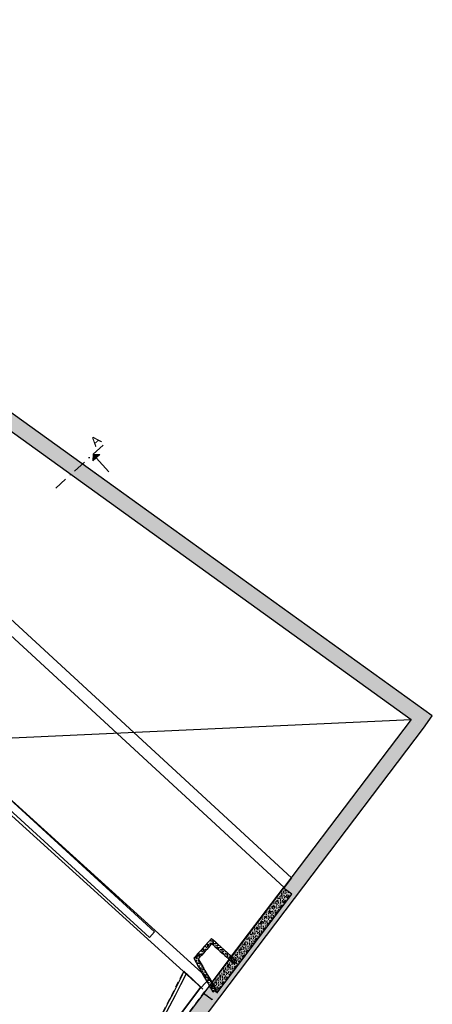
# Model space of a CAD drawing. Header units: millimetres. Extents: x 53483 to 104083, y 64087 to 106750.
# Tile 14 of 14: x 93158 to 104083, y 80661 to 106746. Entities that reach past the tile are written whole.
import ezdxf

# ---------------------------------------------------------------- set-up
doc = ezdxf.new("R2010")
doc.units = ezdxf.units.MM
doc.header["$LTSCALE"] = 0.5
doc.header["$MEASUREMENT"] = 0
for name, pattern in [('PLINE', [0]), ('Prikk & stiplet', [1340.555525, 705.555534, -352.777767, 0, -282.222223]), ('Rømningslinje', [500, 300, -200])]:
    doc.linetypes.add(name, pattern=pattern)
for name, color, linetype in [('000 2D grafikk', 7, 'Continuous'), ('222- Søyler', 7, 'Continuous'), ('223- Bjelker', 7, 'Continuous'), ('23-- Yttervegger', 7, 'Continuous'), ('23-- Yttervegger (Skravur)', 7, 'Continuous'), ('231- Bærende yttervegger', 7, 'Continuous'), ('231- Bærende yttervegger (Skravur)', 7, 'Continuous'), ('24--Innervegger skråvegger salen', 7, 'Continuous'), ('241- Bærende innervegger', 7, 'Continuous'), ('241- Bærende innervegger (Skravur)', 7, 'Continuous'), ('838- Annen tekst', 7, 'Continuous')]:
    doc.layers.add(name, color=color, linetype=linetype)
doc.styles.add('GENERATED_STYLE_1', font='arial.ttf')
pattern_1 = [(137.99134, (0, 0), (208.6493, 231.6581), [30, -150]), (137.99134, (-171.2, -55.6), (208.6493, 231.6581), [30, -150]), (197.99134, (0, 0), (-96.2971, 296.52466), [30, -150]), (197.99134, (-133.75, 120.46), (-96.2971, 296.52466), [30, -150]), (257.99134, (-22.3, 20.08), (-304.94645, 64.8666), [30, -150]), (257.99134, (-156.04, 140.54), (-304.94645, 64.8666), [30, -150]), (137.991335, (-20.08, -22.29), (40.15458, 44.58262), [0, -60.000002, 0, -90.000004]), (182.991335, (-42.37, -2.214), (-3.131096, 59.91825), [0, -45.000002, 0, -75.000003])]
pattern_2 = [(119.78115, (0, 0), (270.59346, 154.85214), [30, -150]), (119.78115, (-180, 0.7), (270.59346, 154.85214), [30, -150]), (179.78115, (0, 0), (1.19084, 311.7669), [30, -150]), (179.78115, (-89.4, 156.23), (1.19084, 311.7669), [30, -150]), (239.78115, (-14.9, 26.04), (-269.4026, 156.91474), [30, -150]), (239.78115, (-104.3, 182.27), (-269.4026, 156.91474), [30, -150]), (119.78115, (-26.04, -14.9), (52.075736, 29.80131), [0, -60.000002, 0, -90.000004]), (164.78115, (-40.94, 11.14), (15.750398, 57.895814), [0, -45.000002, 0, -75.000003])]
pattern_3 = [(52.90473, (0, 0), (-248.6776, 188.0411), [30, -150]), (52.90473, (-70.06, 165.8), (-248.6776, 188.0411), [30, -150]), (112.90473, (0, 0), (287.1872, 121.3406), [30, -150]), (112.90473, (108.57, 143.57), (287.1872, 121.3406), [30, -150]), (172.90473, (18.1, 23.93), (38.5096, 309.3817), [30, -150]), (172.90473, (126.66, 167.5), (38.5096, 309.3817), [30, -150]), (52.904734, (-23.93, 18.094), (-47.858028, 36.188527), [0, -60.000002, 0, -90.000004]), (97.904734, (-5.835, 42.023), (59.42989, 8.251583), [0, -45.000002, 0, -75.000003])]
pattern_4 = [(0, (0, 0), (0, 86.60254), [0, -50]), (0, (25, 43.3), (0, 86.60254), [0, -50])]

# ---------------------------------------------------------------- blocks, each defined once
blk = doc.blocks.new('Wall 17[4]', base_point=(100268, 83872))
at = {"layer": '222- Søyler', "linetype": 'PLINE'}
for p, q in [((86401, 96444), (86636, 96662)), ((86636, 96662), (87012, 96315)), ((86453, 96396), (86401, 96444)), ((86453, 96396), (86480, 96425)), ((86480, 96425), (87402, 95575)), ((87012, 96315), (87749, 95635)), ((87402, 95575), (87462, 95640)), ((87607, 95507), (87462, 95640)), ((87607, 95507), (87644, 95540)), ((87749, 95635), (87644, 95540)), ((87644, 95540), (87912, 95243)), ((87749, 95635), (100354, 84010)), ((87793, 95335), (87697, 95248)), ((87806, 95148), (87697, 95248)), ((87793, 95335), (87813, 95353)), ((87902, 95234), (87793, 95335)), ((87912, 95243), (87806, 95148)), ((100159, 83754), (87806, 95148)), ((100354, 84010), (100159, 83754))]:
    blk.add_line(p, q, dxfattribs=at)
blk = doc.blocks.new('Wall 20[5]', base_point=(96664, 82505))
at = {"layer": '223- Bjelker', "linetype": 'PLINE'}
for p, q in [((85374, 92950), (85225, 92816)), ((85374, 92950), (96731, 82579)), ((96596, 82431), (85225, 92816)), ((96731, 82579), (96596, 82431))]:
    blk.add_line(p, q, dxfattribs=at)

msp = doc.modelspace()

# ---------------------------------------------------------------- hatches: boundary and pattern name
at = {"layer": '23-- Yttervegger (Skravur)', "linetype": 'Continuous'}
h = msp.add_hatch(dxfattribs=at)
h.set_pattern_fill('Eksisterende_konstruksjon', color=256, style=0, pattern_type=2)
h.set_pattern_definition(pattern_4)
h.paths.add_polyline_path([(86011, 64411), (100683, 83793), (100364, 84034), (85738, 64713)])
at = {"layer": '231- Bærende yttervegger (Skravur)', "linetype": 'Continuous'}
h = msp.add_hatch(dxfattribs=at)
h.set_pattern_fill('Betong_strukturell', color=256, style=0, pattern_type=2)
h.set_pattern_definition(pattern_3)
h.paths.add_polyline_path([(98170, 81152), (98380, 80956), (100361, 83577), (100134, 83748)])
h = msp.add_hatch(dxfattribs=at)
h.set_pattern_fill('Betong_strukturell', color=256, style=0, pattern_type=2)
h.set_pattern_definition(pattern_3)
h.paths.add_polyline_path([(98024, 80958), (98251, 80786), (98259, 80796), (98049, 80991)])
at = {"layer": '241- Bærende innervegger (Skravur)', "linetype": 'Continuous'}
h = msp.add_hatch(dxfattribs=at)
h.set_pattern_fill('Eksisterende_konstruksjon', color=256, style=0, pattern_type=2)
h.set_pattern_definition(pattern_4)
h.paths.add_polyline_path([(78239, 106421), (103849, 87976), (104083, 88300), (78473, 106746)])
h = msp.add_hatch(dxfattribs=at)
h.set_pattern_fill('Eksisterende_konstruksjon', color=256, style=0, pattern_type=2)
h.set_pattern_definition(pattern_4)
h.paths.add_polyline_path([(103524, 88209), (100364, 84034), (100683, 83793), (103849, 87975)])
h = msp.add_hatch(dxfattribs=at)
h.set_pattern_fill('Betong_strukturell', color=256, style=0, pattern_type=2)
h.set_pattern_definition([(47.86016, (0, 0), (-231.1798, 209.1791), [30, -150]), (47.86016, (-55.2, 171.33), (-231.1798, 209.1791), [30, -150]), (107.86016, (0, 0), (296.7443, 95.618), [30, -150]), (107.86016, (120.77, 133.47), (296.7443, 95.618), [30, -150]), (167.86016, (20.13, 22.25), (65.5645, 304.79714), [30, -150]), (167.86016, (140.9, 155.72), (65.5645, 304.79714), [30, -150]), (47.860164, (-22.245, 20.13), (-44.490574, 40.25654), [0, -60.000002, 0, -90.000004]), (92.860164, (-2.12, 42.374), (59.92526, 2.993913), [0, -45.000002, 0, -75.000003])])
h.paths.add_polyline_path([(97888, 81867, -0.002843), (98246, 82264), (98173, 82331, 0.002661), (97836, 81959)])
h = msp.add_hatch(dxfattribs=at)
h.set_pattern_fill('Betong_strukturell', color=256, style=0, pattern_type=2)
h.set_pattern_definition(pattern_1)
h.paths.add_polyline_path([(98240, 82405), (98173, 82331), (98246, 82264)])
h = msp.add_hatch(dxfattribs=at)
h.set_pattern_fill('Betong_strukturell', color=256, style=0, pattern_type=2)
h.set_pattern_definition(pattern_1)
h.paths.add_polyline_path([(98240, 82405), (98246, 82264), (98314, 82338)])
h = msp.add_hatch(dxfattribs=at)
h.set_pattern_fill('Betong_strukturell', color=256, style=0, pattern_type=2)
h.set_pattern_definition(pattern_1)
h.paths.add_polyline_path([(98246, 82264, 0.004264), (98844, 81726), (98910, 81801, -0.004265), (98314, 82338)])
h = msp.add_hatch(dxfattribs=at)
h.set_pattern_fill('Betong_strukturell', color=256, style=0, pattern_type=2)
h.set_pattern_definition(pattern_2)
h.paths.add_polyline_path([(97836, 81959), (97766, 81880), (97888, 81867)])
h = msp.add_hatch(dxfattribs=at)
h.set_pattern_fill('Betong_strukturell', color=256, style=0, pattern_type=2)
h.set_pattern_definition(pattern_2)
h.paths.add_polyline_path([(97888, 81867), (97766, 81880), (97817, 81788)])
h = msp.add_hatch(dxfattribs=at)
h.set_pattern_fill('Betong_strukturell', color=256, style=0, pattern_type=2)
h.set_pattern_definition(pattern_2)
h.paths.add_polyline_path([(97817, 81788, 0.004861), (98274, 80990), (98360, 81041, -0.005044), (97888, 81867)])
h = msp.add_hatch(dxfattribs=at)
h.set_pattern_fill('Betong_strukturell', color=256, style=0, pattern_type=2)
h.set_pattern_definition(pattern_2)
h.paths.add_polyline_path([(98213, 81095), (98422, 80936, -0.001847), (98246, 81237), (98181, 81150)])
at = {"layer": '838- Annen tekst', "linetype": 'Continuous'}
msp.add_hatch(color=256, dxfattribs=at).paths.add_polyline_path([(95099, 95233), (95090, 95057), (95276, 95224)])

# ---------------------------------------------------------------- linework, layer by layer
at = {"layer": '000 2D grafikk', "linetype": 'PLINE'}
msp.add_line((78883, 87077), (103524, 88209), dxfattribs=at)
at = {"layer": '000 2D grafikk', "linetype": 'Rømningslinje', "flags": 128}
msp.add_lwpolyline([(89976, 70312), (97289, 79972), (98071, 81006), (97499, 81525), (96851, 80258, -0.028068), (96007, 78886, -0.00559), (93405, 75382), (93316, 75262), (92852, 74473), (89785, 70432)], format="xyb", close=True, dxfattribs=at)
at = {"layer": '223- Bjelker', "linetype": 'PLINE', "flags": 128}
for points in [[(84999, 92857), (97965, 81102)], [(98167, 81324), (85452, 92851)], [(97965, 81102), (98167, 81324)]]:
    msp.add_lwpolyline(points, dxfattribs=at)
at = {"layer": '23-- Yttervegger', "linetype": 'PLINE', "flags": 128}
for points in [[(100364, 84034), (87309, 66789)], [(86011, 64411), (100683, 83793)]]:
    msp.add_lwpolyline(points, dxfattribs=at)
at = {"layer": '231- Bærende yttervegger', "linetype": 'PLINE', "flags": 128}
for points in [[(100134, 83748), (98761, 81933)], [(100361, 83577), (100134, 83748)], [(98380, 80956), (100361, 83577)], [(98701, 81853), (98241, 81245)], [(98176, 81159), (98170, 81152)], [(98049, 80991), (98024, 80958)], [(98024, 80958), (98251, 80786)], [(98251, 80786), (98259, 80796)]]:
    msp.add_lwpolyline(points, dxfattribs=at)
at = {"layer": '24--Innervegger skråvegger salen', "linetype": 'PLINE', "flags": 128}
for points in [[(89785, 70432), (90741, 71690), (91330, 72465), (92875, 74498), (94337, 76476), (94820, 77130), (95799, 78454), (95989, 78709), (96171, 78970), (96346, 79236), (96512, 79507), (96669, 79783), (96825, 80062), (96980, 80342), (97131, 80623), (97282, 80905), (97428, 81189), (97575, 81474)], [(97506, 81539), (97412, 81343), (97316, 81148), (97218, 80953), (97119, 80760), (97018, 80567), (96916, 80376), (96811, 80185), (96705, 79995), (96597, 79807), (96453, 79572), (96306, 79339), (96156, 79108), (96002, 78880), (95846, 78653), (95686, 78428), (95524, 78206), (95359, 77985), (95192, 77767), (94984, 77488), (94775, 77210), (94567, 76932), (94358, 76654), (94150, 76375), (93941, 76097), (93733, 75819), (93524, 75541), (93316, 75262)], [(97958, 81111), (97506, 81539)], [(97575, 81474), (97958, 81111)], [(97958, 81111), (93625, 75361), (89853, 70390)], [(93465, 75150), (93625, 75361), (97958, 81111)]]:
    msp.add_lwpolyline(points, dxfattribs=at)
at = {"layer": '241- Bærende innervegger', "linetype": 'PLINE', "flags": 128}
for points in [[(104083, 88300), (78473, 106746)], [(86002, 100831), (103524, 88209)], [(103524, 88209), (100364, 84034)], [(103849, 87976), (104083, 88300)], [(100683, 83793), (103849, 87975)], [(98844, 81726), (98910, 81801)], [(98274, 80990), (98360, 81041)]]:
    msp.add_lwpolyline(points, dxfattribs=at)
at = {"layer": '241- Bærende innervegger', "linetype": 'PLINE'}
for centre, radius, start, end in [((133001, 50523), 47168, 137.5949, 138.2047), ((133001, 50523), 47068, 137.5952, 138.2468), ((133001, 50523), 47168, 137.4734, 137.5949), ((130071, 116998), 47009, 227.3808, 228.48), ((130071, 116998), 47109, 227.5027, 228.48), ((133001, 50523), 47168, 138.2047, 138.3333), ((139046, 104872), 47251, 209.1168, 210.3591), ((139046, 104872), 47151, 209.2032, 210.3591)]:
    msp.add_arc(centre, radius, start, end, dxfattribs=at)
at = {"layer": '838- Annen tekst', "linetype": 'Prikk & stiplet'}
msp.add_line((94111, 94339), (95432, 95535), dxfattribs=at)
at = {"layer": '838- Annen tekst', "linetype": 'PLINE'}
for p, q in [((95099, 95233), (95090, 95057)), ((95276, 95224), (95090, 95057)), ((95099, 95233), (95276, 95224)), ((95520, 94769), (95183, 95141))]:
    msp.add_line(p, q, dxfattribs=at)

# ---------------------------------------------------------------- block references
at = {"layer": '222- Søyler', "linetype": 'PLINE'}
msp.add_blockref('Wall 17[4]', (100268, 83872), dxfattribs=at)
at = {"layer": '223- Bjelker', "linetype": 'PLINE'}
msp.add_blockref('Wall 20[5]', (96664, 82505), dxfattribs=at)

# ---------------------------------------------------------------- texts
at = {"layer": '838- Annen tekst', "linetype": 'Continuous', "insert": (94999, 95608), "char_height": 250, "attachment_point": 1, "rotation": 41.1619, "style": 'GENERATED_STYLE_1'}
msp.add_mtext('\\A1;{\\pql;\\fArial|b0|i0|c0|p0;\\W1.000000;A}', dxfattribs=at)

doc.saveas('drawing.dxf')
